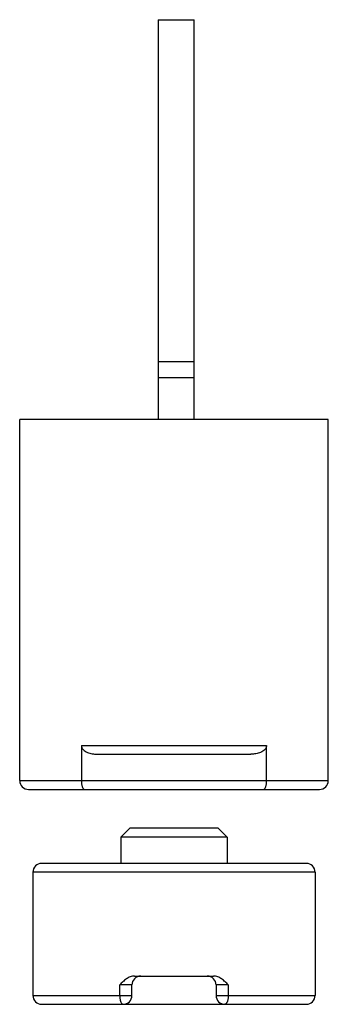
# Model space of a CAD drawing. Header units: millimetres. Extents: x 15.3 to 32.8, y 5.3 to 61.2.
import ezdxf

# ---------------------------------------------------------------- set-up
doc = ezdxf.new("R2010")
doc.units = ezdxf.units.MM
doc.header["$LTSCALE"] = 4.314041
doc.layers.get('0').update_dxf_attribs({"linetype": 'CONTINUOUS'})

msp = doc.modelspace()

# ---------------------------------------------------------------- linework, layer by layer
at = {"color": 7}
for p, q in [((23.145, 61.206), (23.145, 38.506)), ((23.145, 61.206), (25.195, 61.206)), ((25.195, 38.506), (25.195, 61.206)), ((23.145, 41.805), (25.195, 41.805)), ((25.195, 40.865), (23.145, 40.865)), ((15.295, 18.006), (15.295, 38.506)), ((32.795, 38.506), (15.295, 38.506)), ((32.795, 18.006), (32.795, 38.506)), ((18.795, 20.006), (29.295, 20.006)), ((18.795, 20.006), (18.795, 18.006)), ((29.295, 18.006), (29.295, 20.006)), ((19.679, 19.506), (28.412, 19.506)), ((15.295, 18.006), (32.795, 18.006)), ((15.796, 17.506), (32.295, 17.506)), ((21.545, 15.306), (21.035, 14.796)), ((26.545, 15.306), (21.546, 15.306)), ((26.545, 15.306), (27.055, 14.796)), ((27.055, 14.796), (21.035, 14.796)), ((21.035, 14.796), (21.035, 13.306)), ((27.055, 14.796), (27.055, 13.306)), ((31.545, 13.306), (16.545, 13.306)), ((32.045, 12.806), (16.045, 12.806)), ((16.045, 12.806), (16.045, 5.806)), ((32.045, 12.806), (32.045, 5.806)), ((21.812, 6.906), (26.279, 6.906)), ((21.661, 6.406), (20.968, 6.406)), ((20.968, 5.806), (20.968, 6.406)), ((21.661, 5.806), (21.661, 6.406)), ((27.123, 6.406), (26.43, 6.406)), ((26.43, 6.406), (26.43, 5.806)), ((27.123, 6.406), (27.123, 5.806)), ((16.045, 5.806), (21.661, 5.806)), ((26.43, 5.806), (32.045, 5.806)), ((16.545, 5.306), (31.545, 5.306))]:
    msp.add_line(p, q, dxfattribs=at)
for centre, start, end in [((15.795, 18.006), 180, 270), ((32.295, 18.006), 270, 360), ((16.545, 12.806), 90, 180), ((31.545, 12.806), 0, 90), ((22.161, 6.406), 90, 180), ((25.93, 6.406), 0, 90), ((16.545, 5.806), 180, 270), ((21.161, 5.806), 270, 360), ((26.93, 5.806), 180, 270), ((31.545, 5.806), 270, 360)]:
    msp.add_arc(centre, 0.5, start, end, dxfattribs=at)
for points, knots in [([(18.795, 20.006), (18.795, 19.983), (18.801, 19.936), (18.824, 19.87), (18.86, 19.81), (18.92, 19.739), (19.011, 19.667), (19.135, 19.603), (19.267, 19.557), (19.402, 19.527), (19.54, 19.509), (19.633, 19.506), (19.679, 19.506)], [0, 0, 0, 0, 0.062462, 0.124937, 0.18744, 0.249962, 0.374827, 0.499807, 0.624831, 0.749875, 0.874937, 1, 1, 1, 1]), ([(29.295, 20.006), (29.295, 19.983), (29.29, 19.936), (29.267, 19.87), (29.231, 19.81), (29.171, 19.739), (29.08, 19.667), (28.956, 19.603), (28.824, 19.557), (28.689, 19.527), (28.551, 19.509), (28.458, 19.506), (28.412, 19.506)], [0, 0, 0, 0, 0.062462, 0.124937, 0.18744, 0.249962, 0.374827, 0.499807, 0.624831, 0.749875, 0.874937, 1, 1, 1, 1]), ([(18.795, 18.006), (18.795, 17.972), (18.798, 17.907), (18.807, 17.812), (18.823, 17.726), (18.844, 17.651), (18.865, 17.597), (18.885, 17.563), (18.9, 17.542), (18.915, 17.526), (18.931, 17.515), (18.948, 17.507), (18.959, 17.506), (18.965, 17.506)], [0, 0, 0, 0, 0.17949, 0.351949, 0.5107, 0.650819, 0.769039, 0.819541, 0.864371, 0.903927, 0.938901, 0.970406, 1, 1, 1, 1]), ([(29.126, 17.506), (29.132, 17.506), (29.143, 17.507), (29.16, 17.515), (29.176, 17.526), (29.191, 17.542), (29.206, 17.563), (29.226, 17.597), (29.247, 17.651), (29.268, 17.726), (29.284, 17.812), (29.293, 17.907), (29.295, 17.972), (29.295, 18.006)], [0, 0, 0, 0, 0.029593, 0.061096, 0.096065, 0.135614, 0.18044, 0.230945, 0.349179, 0.489324, 0.64808, 0.820523, 1, 1, 1, 1]), ([(21.812, 6.906), (21.77, 6.906), (21.686, 6.898), (21.564, 6.864), (21.449, 6.813), (21.305, 6.725), (21.143, 6.589), (21.026, 6.467), (20.968, 6.406)], [0, 0, 0, 0, 0.12484, 0.249432, 0.374062, 0.498903, 0.749172, 1, 1, 1, 1]), ([(27.123, 6.406), (27.065, 6.467), (26.948, 6.589), (26.786, 6.725), (26.642, 6.813), (26.527, 6.864), (26.405, 6.898), (26.321, 6.906), (26.279, 6.906)], [0, 0, 0, 0, 0.250828, 0.501097, 0.625938, 0.750568, 0.87516, 1, 1, 1, 1]), ([(20.968, 5.806), (20.968, 5.758), (20.972, 5.687), (20.985, 5.595), (20.999, 5.531), (21.016, 5.474), (21.036, 5.423), (21.058, 5.38), (21.076, 5.356), (21.085, 5.346)], [0, 0, 0, 0, 0.298784, 0.441476, 0.576276, 0.701053, 0.813964, 0.913767, 1, 1, 1, 1]), ([(27.123, 5.806), (27.123, 5.758), (27.119, 5.687), (27.106, 5.596), (27.092, 5.533), (27.076, 5.476), (27.056, 5.425), (27.034, 5.382), (27.016, 5.358), (27.007, 5.347)], [0, 0, 0, 0, 0.297948, 0.440352, 0.575009, 0.699822, 0.812968, 0.913195, 1, 1, 1, 1]), ([(21.085, 5.346), (21.091, 5.339), (21.102, 5.328), (21.121, 5.316), (21.141, 5.308), (21.154, 5.306), (21.161, 5.306)], [0, 0, 0, 0, 0.286203, 0.543226, 0.777936, 1, 1, 1, 1]), ([(27.007, 5.347), (27.001, 5.341), (26.99, 5.329), (26.971, 5.316), (26.951, 5.308), (26.937, 5.306), (26.93, 5.306)], [0, 0, 0, 0, 0.287463, 0.544787, 0.778957, 1, 1, 1, 1])]:
    msp.add_open_spline(points, degree=3, knots=knots, dxfattribs=at)

doc.saveas('drawing.dxf')
